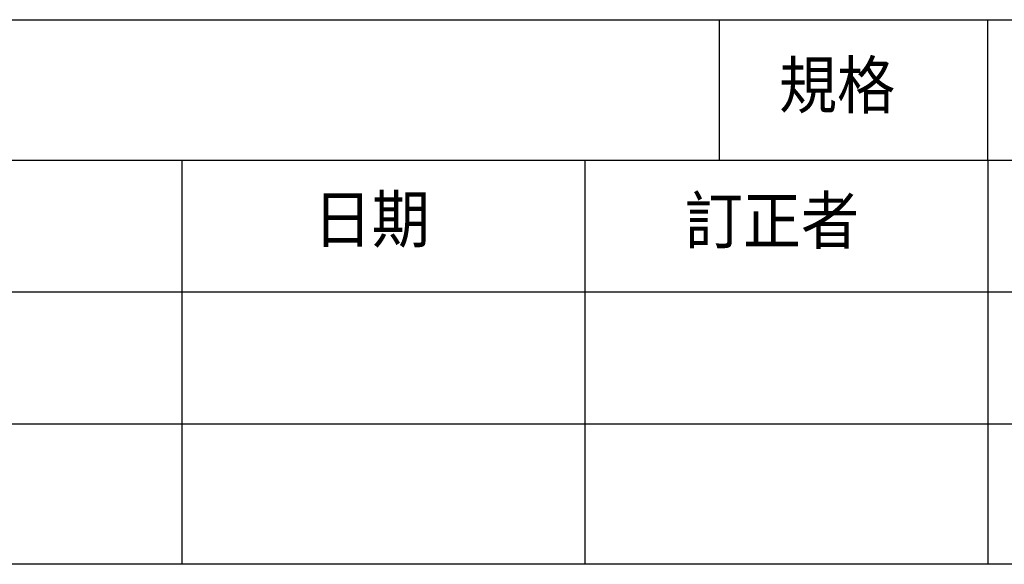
# Model space of a CAD drawing. Header units: millimetres. Extents: x 8 to 292, y 5 to 205.
# Tile 3 of 15: x 53 to 92, y 5 to 26. Entities that reach past the tile are written whole.
import ezdxf

# ---------------------------------------------------------------- set-up
doc = ezdxf.new("R2010")
doc.units = ezdxf.units.MM
doc.layers.add('圖框文字', color=7, linetype='Continuous')
doc.layers.add('圖框線條', color=7, linetype='Continuous')
doc.styles.add('SLDTEXTSTYLE1', font='GOTHIC.TTF', dxfattribs={"width": 0.913, "bigfont": 'bigfont'})

msp = doc.modelspace()

# ---------------------------------------------------------------- linework, layer by layer
at = {"layer": '圖框線條', "color": 133, "linetype": 'Continuous', "true_color": 0x71e1c5}
for p, q in [((7.68664, 26.42603), (288.178, 26.42603)), ((291.90934, 5), (7.68664, 5))]:
    msp.add_line(p, q, dxfattribs=at)
at = {"layer": '圖框線條', "color": 60, "linetype": 'Continuous', "true_color": 0xbfff00}
for p, q in [((80.474, 20.89673), (80.474, 26.42603)), ((91.04276, 20.89673), (91.04276, 26.42603)), ((7.68664, 20.89673), (288.178, 20.89673)), ((59.32009, 20.89673), (59.32009, 5)), ((75.18142, 20.89673), (75.18142, 5)), ((91.04276, 20.89673), (91.04276, 5)), ((7.68664, 15.71302), (157.42082, 15.71302)), ((7.68664, 10.5293), (157.42082, 10.5293))]:
    msp.add_line(p, q, dxfattribs=at)

# ---------------------------------------------------------------- texts
at = {"layer": '圖框文字', "char_height": 1.835626, "attachment_point": 1, "style": 'SLDTEXTSTYLE1'}
for s, insert in [('規格', (82.81986, 24.77399)), ('日期', (64.50578, 19.49743)), ('訂正者', (79.11263, 19.43938))]:
    msp.add_mtext(s, dxfattribs=dict(at, insert=insert))

doc.saveas('drawing.dxf')
